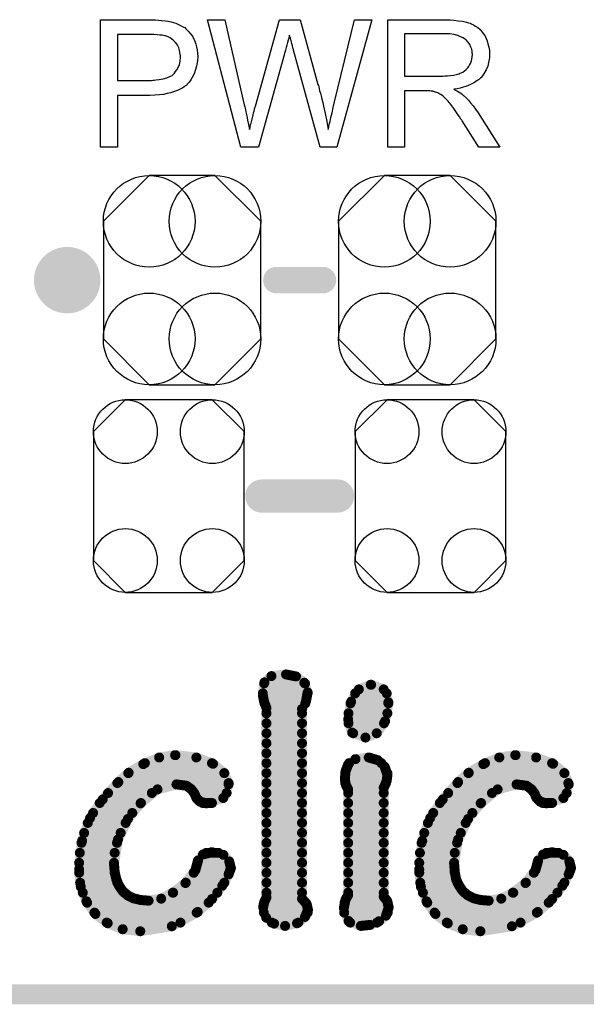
# Model space of a CAD drawing. Extents: x -0.07 to 0.95, y -0.15 to 2.1.
# Tile 4 of 13: x 0.56 to 0.73, y -0.15 to 0.14. Entities that reach past the tile are written whole.
import ezdxf

# ---------------------------------------------------------------- set-up
doc = ezdxf.new("R2010")
doc.units = 0
doc.layers.get('0').update_dxf_attribs({"linetype": 'CONTINUOUS'})
for name, color, linetype in [('gko', 6, 'CONTINUOUS'), ('gto', 2, 'CONTINUOUS'), ('gts', 1, 'CONTINUOUS')]:
    doc.layers.add(name, color=color, linetype=linetype)

# ---------------------------------------------------------------- blocks, each defined once
blk = doc.blocks.new('D36')
at = {"const_width": 0.005}
blk.add_lwpolyline([(-0.0025, 0, 1), (0.0025, 0, 1)], format="xyb", close=True, dxfattribs=at)
blk = doc.blocks.new('D33')
at = {"const_width": 0.004}
blk.add_lwpolyline([(-0.002, 0, 1), (0.002, 0, 1)], format="xyb", close=True, dxfattribs=at)
blk = doc.blocks.new('D35')
at = {"const_width": 0.0015}
blk.add_lwpolyline([(-0.00075, 0, 1), (0.00075, 0, 1)], format="xyb", close=True, dxfattribs=at)
blk = doc.blocks.new('D79')
blk.add_lwpolyline([(-0.0237, 0.0177), (-0.0237, -0.0177), (-0.0099, -0.0315), (0.0099, -0.0315), (0.0237, -0.0177), (0.0237, 0.0177), (0.0099, 0.0315), (-0.0099, 0.0315)], close=True)
for centre in [(-0.0099, 0.0177), (0.0099, 0.0177), (-0.0099, -0.0177), (0.0099, -0.0177)]:
    blk.add_circle(centre, 0.0138)
blk = doc.blocks.new('D83')
blk.add_lwpolyline([(0.0227, -0.0194), (0.0227, 0.0194), (0.0131, 0.029), (-0.0131, 0.029), (-0.0227, 0.0194), (-0.0227, -0.0194), (-0.0131, -0.029), (0.0131, -0.029)], close=True)
for centre in [(-0.0131, 0.0194), (0.0131, 0.0194), (-0.0131, -0.0194), (0.0131, -0.0194)]:
    blk.add_circle(centre, 0.0096)

msp = doc.modelspace()

# ---------------------------------------------------------------- linework, layer by layer
at = {"layer": 'gko', "color": 6, "const_width": 0.006}
msp.add_lwpolyline([(-0.05, -0.15), (0.85, -0.15)], dxfattribs=at)
at = {"layer": 'gto', "color": 2}
for points in [[(0.5966, 0.1434), (0.5975, 0.1433), (0.5985, 0.1432), (0.5995, 0.1431), (0.6003, 0.143), (0.6004, 0.143), (0.6008, 0.1429), (0.6013, 0.1428), (0.602, 0.1426), (0.6027, 0.1424), (0.6035, 0.142), (0.6043, 0.1416), (0.605, 0.1412), (0.6051, 0.1411), (0.6054, 0.141), (0.6057, 0.1406), (0.6061, 0.1402), (0.6066, 0.1397), (0.6071, 0.1391), (0.6077, 0.1384), (0.6081, 0.1375), (0.6082, 0.1374), (0.6083, 0.1371), (0.6085, 0.1366), (0.6087, 0.136), (0.6089, 0.1352), (0.6091, 0.1343), (0.6092, 0.1333), (0.6093, 0.1322), (0.6093, 0.1322), (0.6093, 0.132), (0.6093, 0.1318), (0.6092, 0.1314), (0.6092, 0.131), (0.6091, 0.1305), (0.609, 0.13), (0.6089, 0.1294), (0.6085, 0.1281), (0.6083, 0.1274), (0.608, 0.1267), (0.6076, 0.126), (0.6072, 0.1253), (0.6067, 0.1246), (0.6061, 0.124), (0.6061, 0.1239), (0.606, 0.1238), (0.6058, 0.1236), (0.6055, 0.1235), (0.6052, 0.1232), (0.6048, 0.1229), (0.6042, 0.1226), (0.6036, 0.1223), (0.6029, 0.122), (0.602, 0.1217), (0.6011, 0.1214), (0.6001, 0.1212), (0.599, 0.1209), (0.5978, 0.1208), (0.5964, 0.1207), (0.5949, 0.1206), (0.5851, 0.1206), (0.5851, 0.105), (0.58, 0.105), (0.58, 0.1434), (0.5958, 0.1434), (0.5966, 0.1434)], [(0.6512, 0.105), (0.6462, 0.105), (0.6381, 0.1342), (0.6381, 0.1343), (0.6381, 0.1344), (0.638, 0.1346), (0.6379, 0.1349), (0.6378, 0.1355), (0.6376, 0.1362), (0.6374, 0.137), (0.6372, 0.1377), (0.637, 0.1383), (0.6369, 0.1386), (0.6369, 0.1387), (0.6369, 0.1387), (0.6368, 0.1386), (0.6368, 0.1383), (0.6367, 0.1378), (0.6365, 0.1372), (0.6363, 0.1365), (0.6361, 0.1357), (0.6359, 0.135), (0.6357, 0.1342), (0.6276, 0.105), (0.6223, 0.105), (0.6122, 0.1434), (0.6175, 0.1434), (0.6232, 0.1182), (0.6232, 0.1182), (0.6233, 0.118), (0.6233, 0.1178), (0.6234, 0.1175), (0.6235, 0.1172), (0.6236, 0.1168), (0.6237, 0.1163), (0.6238, 0.1157), (0.6241, 0.1145), (0.6243, 0.1132), (0.6246, 0.1118), (0.6249, 0.1103), (0.6249, 0.1104), (0.625, 0.1106), (0.6251, 0.1109), (0.6251, 0.1113), (0.6252, 0.1118), (0.6254, 0.1123), (0.6257, 0.1135), (0.626, 0.1148), (0.6261, 0.1154), (0.6263, 0.1159), (0.6264, 0.1164), (0.6265, 0.1169), (0.6266, 0.1172), (0.6267, 0.1174), (0.6339, 0.1434), (0.6401, 0.1434), (0.6455, 0.1239), (0.6455, 0.1239), (0.6457, 0.1236), (0.6458, 0.1232), (0.6459, 0.1227), (0.646, 0.122), (0.6463, 0.1213), (0.6465, 0.1205), (0.6467, 0.1195), (0.647, 0.1185), (0.6472, 0.1174), (0.6477, 0.1152), (0.6482, 0.1128), (0.6486, 0.1103), (0.6486, 0.1104), (0.6487, 0.1105), (0.6487, 0.1107), (0.6488, 0.111), (0.6488, 0.1113), (0.6489, 0.1117), (0.649, 0.1122), (0.6492, 0.1128), (0.6494, 0.114), (0.6498, 0.1154), (0.6501, 0.117), (0.6505, 0.1187), (0.6565, 0.1434), (0.6617, 0.1434), (0.6512, 0.105)], [(0.6848, 0.1434), (0.6853, 0.1434), (0.6864, 0.1433), (0.6877, 0.1431), (0.689, 0.143), (0.6902, 0.1427), (0.6908, 0.1425), (0.6913, 0.1424), (0.6914, 0.1424), (0.6914, 0.1423), (0.6918, 0.1421), (0.6923, 0.1419), (0.6929, 0.1415), (0.6936, 0.141), (0.6943, 0.1404), (0.6949, 0.1396), (0.6956, 0.1387), (0.6956, 0.1386), (0.6957, 0.1386), (0.6959, 0.1382), (0.6961, 0.1377), (0.6964, 0.137), (0.6967, 0.1361), (0.697, 0.1351), (0.6972, 0.1341), (0.6972, 0.1329), (0.6972, 0.1329), (0.6972, 0.1328), (0.6972, 0.1325), (0.6972, 0.1322), (0.6972, 0.1319), (0.6971, 0.1315), (0.6969, 0.1305), (0.6966, 0.1294), (0.6961, 0.1283), (0.6954, 0.1271), (0.695, 0.1265), (0.6946, 0.126), (0.6945, 0.1259), (0.6944, 0.1259), (0.6943, 0.1257), (0.6941, 0.1255), (0.6938, 0.1253), (0.6934, 0.1251), (0.693, 0.1248), (0.6926, 0.1245), (0.692, 0.1242), (0.6914, 0.1239), (0.6907, 0.1236), (0.69, 0.1233), (0.6892, 0.1231), (0.6883, 0.1228), (0.6874, 0.1226), (0.6864, 0.1225), (0.6865, 0.1224), (0.6867, 0.1223), (0.6871, 0.1221), (0.6875, 0.1219), (0.6885, 0.1213), (0.689, 0.1209), (0.6894, 0.1205), (0.6896, 0.1204), (0.6898, 0.1202), (0.6903, 0.1197), (0.6908, 0.1192), (0.6914, 0.1184), (0.6922, 0.1175), (0.6929, 0.1165), (0.6937, 0.1154), (0.7003, 0.105), (0.6939, 0.105), (0.6889, 0.113), (0.6889, 0.113), (0.6888, 0.1132), (0.6887, 0.1133), (0.6885, 0.1135), (0.6881, 0.1142), (0.6876, 0.1149), (0.687, 0.1158), (0.6864, 0.1167), (0.6858, 0.1175), (0.6852, 0.1183), (0.6852, 0.1183), (0.685, 0.1185), (0.6847, 0.1189), (0.6843, 0.1193), (0.6835, 0.1201), (0.6831, 0.1205), (0.6826, 0.1208), (0.6826, 0.1209), (0.6825, 0.1209), (0.6822, 0.121), (0.6819, 0.1212), (0.6816, 0.1214), (0.6812, 0.1215), (0.6803, 0.1218), (0.6802, 0.1218), (0.6801, 0.1219), (0.6799, 0.1219), (0.6796, 0.1219), (0.6792, 0.122), (0.6788, 0.122), (0.6782, 0.122), (0.6716, 0.122), (0.6716, 0.105), (0.6665, 0.105), (0.6665, 0.1434), (0.6843, 0.1434), (0.6848, 0.1434)], [(0.5961, 0.1389), (0.5851, 0.1389), (0.5851, 0.1251), (0.5954, 0.1251), (0.5958, 0.1252), (0.5962, 0.1252), (0.5967, 0.1253), (0.5977, 0.1254), (0.5989, 0.1256), (0.6, 0.1259), (0.6011, 0.1264), (0.6016, 0.1266), (0.602, 0.127), (0.6021, 0.1271), (0.6023, 0.1273), (0.6026, 0.1278), (0.603, 0.1283), (0.6034, 0.129), (0.6038, 0.1299), (0.604, 0.1309), (0.6041, 0.1321), (0.6041, 0.1321), (0.6041, 0.1322), (0.6041, 0.1325), (0.604, 0.133), (0.6039, 0.1335), (0.6038, 0.1341), (0.6036, 0.1349), (0.6033, 0.1355), (0.6029, 0.1362), (0.6028, 0.1362), (0.6026, 0.1365), (0.6024, 0.1367), (0.602, 0.1371), (0.6015, 0.1375), (0.601, 0.1379), (0.6004, 0.1382), (0.5996, 0.1385), (0.5996, 0.1385), (0.5994, 0.1385), (0.599, 0.1386), (0.5986, 0.1387), (0.5979, 0.1387), (0.5971, 0.1388), (0.5961, 0.1389)], [(0.6837, 0.1391), (0.6716, 0.1391), (0.6716, 0.1264), (0.6831, 0.1264), (0.6837, 0.1265), (0.6845, 0.1265), (0.6854, 0.1266), (0.6863, 0.1267), (0.6872, 0.1269), (0.6879, 0.1271), (0.6881, 0.1271), (0.6883, 0.1273), (0.6886, 0.1274), (0.6891, 0.1276), (0.6896, 0.128), (0.6901, 0.1284), (0.6906, 0.1289), (0.6909, 0.1294), (0.691, 0.1295), (0.6911, 0.1297), (0.6913, 0.13), (0.6915, 0.1305), (0.6917, 0.131), (0.6918, 0.1315), (0.6919, 0.1322), (0.692, 0.1329), (0.692, 0.1329), (0.692, 0.133), (0.6919, 0.1333), (0.6919, 0.1338), (0.6918, 0.1345), (0.6915, 0.1351), (0.6912, 0.1359), (0.6907, 0.1366), (0.69, 0.1374), (0.6899, 0.1374), (0.6896, 0.1376), (0.6892, 0.1379), (0.6884, 0.1382), (0.6876, 0.1386), (0.6865, 0.1389), (0.6852, 0.1391), (0.6837, 0.1391)]]:
    msp.add_lwpolyline(points, dxfattribs=at)
at = {"layer": 'gto', "color": 2, "const_width": 0.01}
for points in [[(0.575, 0.065, 1), (0.565, 0.065)], [(0.565, 0.065, 1), (0.575, 0.065)]]:
    msp.add_lwpolyline(points, format="xyb", dxfattribs=at)
at = {"layer": 'gto', "color": 2}
for points, const_width in [([(0.565, 0.065), (0.565, 0.065)], 0.01), ([(0.575, 0.065), (0.575, 0.065)], 0.01), ([(0.575, 0.065), (0.575, 0.065)], 0.01), ([(0.633, 0.065), (0.647, 0.065)], 0.008), ([(0.6286, 0), (0.6514, 0)], 0.01), ([(0.6294, -0.0561), (0.6315, -0.0542)], 0.003), ([(0.6315, -0.0542), (0.6359, -0.0537)], 0.003), ([(0.6359, -0.0537), (0.6389, -0.0543)], 0.003), ([(0.6389, -0.0543), (0.6414, -0.0562)], 0.003), ([(0.6289, -0.0599), (0.6294, -0.0561)], 0.003), ([(0.6293, -0.0564), (0.6416, -0.0564)], 0.003), ([(0.6414, -0.0562), (0.6424, -0.0591)], 0.003), ([(0.6578, -0.0582), (0.6614, -0.0568)], 0.003), ([(0.6614, -0.0568), (0.6615, -0.0568)], 0.003), ([(0.6615, -0.0568), (0.6653, -0.0582)], 0.003), ([(0.6289, -0.0594), (0.6424, -0.0594)], 0.003), ([(0.6289, -0.0599), (0.6293, -0.062)], 0.003), ([(0.6419, -0.0618), (0.6424, -0.0591)], 0.003), ([(0.6555, -0.0619), (0.6578, -0.0582)], 0.003), ([(0.6567, -0.0594), (0.6662, -0.0594)], 0.003), ([(0.6653, -0.0582), (0.6667, -0.0621)], 0.003), ([(0.6293, -0.062), (0.63, -0.0638)], 0.003), ([(0.6294, -0.0624), (0.6417, -0.0624)], 0.003), ([(0.6407, -0.0641), (0.6419, -0.0618)], 0.003), ([(0.6546, -0.0672), (0.6555, -0.0619)], 0.003), ([(0.6553, -0.0624), (0.6667, -0.0624)], 0.003), ([(0.6657, -0.0678), (0.6667, -0.0621)], 0.003), ([(0.63, -0.1208), (0.63, -0.0638)], 0.003), ([(0.63, -0.0654), (0.6407, -0.0654)], 0.003), ([(0.6407, -0.1212), (0.6407, -0.0641)], 0.003), ([(0.6547, -0.0654), (0.6664, -0.0654)], 0.003), ([(0.63, -0.0684), (0.6407, -0.0684)], 0.003), ([(0.6546, -0.0672), (0.6558, -0.0712)], 0.003), ([(0.6547, -0.0684), (0.6654, -0.0684)], 0.003), ([(0.6632, -0.0714), (0.6657, -0.0678)], 0.003), ([(0.63, -0.0714), (0.6407, -0.0714)], 0.003), ([(0.6558, -0.0712), (0.6598, -0.0727)], 0.003), ([(0.6561, -0.0714), (0.6632, -0.0714)], 0.003), ([(0.6598, -0.0727), (0.6632, -0.0714)], 0.003), ([(0.63, -0.0744), (0.6407, -0.0744)], 0.003), ([(0.5977, -0.0787), (0.6025, -0.078)], 0.003), ([(0.6025, -0.078), (0.6026, -0.078)], 0.003), ([(0.6026, -0.078), (0.6089, -0.0787)], 0.003), ([(0.63, -0.0774), (0.6407, -0.0774)], 0.003), ([(0.7001, -0.0787), (0.7049, -0.078)], 0.003), ([(0.7049, -0.078), (0.705, -0.078)], 0.003), ([(0.705, -0.078), (0.7112, -0.0787)], 0.003), ([(0.5885, -0.0833), (0.5929, -0.0807)], 0.003), ([(0.5929, -0.0807), (0.5977, -0.0787)], 0.003), ([(0.5934, -0.0804), (0.6136, -0.0804)], 0.003), ([(0.6089, -0.0787), (0.6139, -0.0806)], 0.003), ([(0.6139, -0.0806), (0.6173, -0.0834)], 0.003), ([(0.63, -0.0804), (0.6407, -0.0804)], 0.003), ([(0.6538, -0.0829), (0.6546, -0.0808)], 0.003), ([(0.6546, -0.0808), (0.6568, -0.0792)], 0.003), ([(0.6549, -0.0804), (0.6646, -0.0804)], 0.003), ([(0.6568, -0.0792), (0.6608, -0.0787)], 0.003), ([(0.6608, -0.0787), (0.6635, -0.0795)], 0.003), ([(0.6635, -0.0795), (0.6656, -0.0815)], 0.003), ([(0.6656, -0.0815), (0.6664, -0.0839)], 0.003), ([(0.6909, -0.0833), (0.6953, -0.0807)], 0.003), ([(0.6953, -0.0807), (0.7001, -0.0787)], 0.003), ([(0.6958, -0.0804), (0.716, -0.0804)], 0.003), ([(0.7112, -0.0787), (0.7163, -0.0806)], 0.003), ([(0.7163, -0.0806), (0.7197, -0.0834)], 0.003), ([(0.5854, -0.0861), (0.5885, -0.0833)], 0.003), ([(0.5884, -0.0834), (0.6173, -0.0834)], 0.003), ([(0.6173, -0.0834), (0.6186, -0.0868)], 0.003), ([(0.63, -0.0834), (0.6407, -0.0834)], 0.003), ([(0.6536, -0.0853), (0.6538, -0.0829)], 0.003), ([(0.6537, -0.0834), (0.6664, -0.0834)], 0.003), ([(0.6662, -0.0857), (0.6664, -0.084)], 0.003), ([(0.6664, -0.084), (0.6664, -0.0839)], 0.003), ([(0.6877, -0.0861), (0.6909, -0.0833)], 0.003), ([(0.6908, -0.0834), (0.7197, -0.0834)], 0.003), ([(0.7197, -0.0834), (0.721, -0.0868)], 0.003), ([(0.5807, -0.0913), (0.5854, -0.0861)], 0.003), ([(0.5851, -0.0864), (0.6186, -0.0864)], 0.003), ([(0.5972, -0.0883), (0.6029, -0.0868)], 0.003), ([(0.6029, -0.0868), (0.6059, -0.0872)], 0.003), ([(0.6059, -0.0872), (0.6074, -0.0883)], 0.003), ([(0.617, -0.0909), (0.6186, -0.0868)], 0.003), ([(0.63, -0.0864), (0.6407, -0.0864)], 0.003), ([(0.6536, -0.0853), (0.6539, -0.0869)], 0.003), ([(0.6537, -0.0864), (0.666, -0.0864)], 0.003), ([(0.6539, -0.0869), (0.6546, -0.0883)], 0.003), ([(0.6653, -0.0878), (0.6657, -0.087)], 0.003), ([(0.6657, -0.087), (0.6662, -0.0857)], 0.003), ([(0.6831, -0.0913), (0.6877, -0.0861)], 0.003), ([(0.6875, -0.0864), (0.7209, -0.0864)], 0.003), ([(0.6996, -0.0883), (0.7053, -0.0868)], 0.003), ([(0.7053, -0.0868), (0.7083, -0.0872)], 0.003), ([(0.7083, -0.0872), (0.7098, -0.0883)], 0.003), ([(0.7194, -0.0909), (0.721, -0.0868)], 0.003), ([(0.5823, -0.0894), (0.5955, -0.0894)], 0.003), ([(0.5921, -0.0925), (0.5972, -0.0883)], 0.003), ([(0.6074, -0.0883), (0.6083, -0.0895)], 0.003), ([(0.6082, -0.0894), (0.618, -0.0894)], 0.003), ([(0.6083, -0.0895), (0.6089, -0.0909)], 0.003), ([(0.63, -0.0894), (0.6407, -0.0894)], 0.003), ([(0.6546, -0.1201), (0.6546, -0.0883)], 0.003), ([(0.6546, -0.0894), (0.6653, -0.0894)], 0.003), ([(0.6653, -0.1206), (0.6653, -0.0878)], 0.003), ([(0.6847, -0.0894), (0.6979, -0.0894)], 0.003), ([(0.6945, -0.0925), (0.6996, -0.0883)], 0.003), ([(0.7098, -0.0883), (0.7107, -0.0895)], 0.003), ([(0.7106, -0.0894), (0.7204, -0.0894)], 0.003), ([(0.7107, -0.0895), (0.7113, -0.0909)], 0.003), ([(0.5769, -0.0969), (0.5807, -0.0913)], 0.003), ([(0.5798, -0.0924), (0.5922, -0.0924)], 0.003), ([(0.5883, -0.0972), (0.5921, -0.0925)], 0.003), ([(0.6089, -0.0909), (0.61, -0.092)], 0.003), ([(0.61, -0.092), (0.6119, -0.0925)], 0.003), ([(0.6108, -0.0924), (0.6136, -0.0924)], 0.003), ([(0.6119, -0.0925), (0.617, -0.0909)], 0.003), ([(0.63, -0.0924), (0.6407, -0.0924)], 0.003), ([(0.6546, -0.0924), (0.6653, -0.0924)], 0.003), ([(0.6793, -0.0969), (0.6831, -0.0913)], 0.003), ([(0.6822, -0.0924), (0.6946, -0.0924)], 0.003), ([(0.6907, -0.0972), (0.6945, -0.0925)], 0.003), ([(0.7113, -0.0909), (0.7124, -0.092)], 0.003), ([(0.7124, -0.092), (0.7143, -0.0925)], 0.003), ([(0.7132, -0.0924), (0.716, -0.0924)], 0.003), ([(0.7143, -0.0925), (0.7194, -0.0909)], 0.003), ([(0.5778, -0.0954), (0.5896, -0.0954)], 0.003), ([(0.63, -0.0954), (0.6407, -0.0954)], 0.003), ([(0.6546, -0.0954), (0.6653, -0.0954)], 0.003), ([(0.6802, -0.0954), (0.692, -0.0954)], 0.003), ([(0.5745, -0.1038), (0.5769, -0.0969)], 0.003), ([(0.5762, -0.0984), (0.5876, -0.0984)], 0.003), ([(0.5853, -0.1034), (0.5883, -0.0972)], 0.003), ([(0.63, -0.0984), (0.6407, -0.0984)], 0.003), ([(0.6546, -0.0984), (0.6653, -0.0984)], 0.003), ([(0.6769, -0.1038), (0.6793, -0.0969)], 0.003), ([(0.6786, -0.0984), (0.69, -0.0984)], 0.003), ([(0.6877, -0.1034), (0.6907, -0.0972)], 0.003), ([(0.5751, -0.1014), (0.5861, -0.1014)], 0.003), ([(0.63, -0.1014), (0.6407, -0.1014)], 0.003), ([(0.6546, -0.1014), (0.6653, -0.1014)], 0.003), ([(0.6775, -0.1014), (0.6885, -0.1014)], 0.003), ([(0.5736, -0.1124), (0.5745, -0.1038)], 0.003), ([(0.5743, -0.1044), (0.585, -0.1044)], 0.003), ([(0.5841, -0.1107), (0.5853, -0.1034)], 0.003), ([(0.63, -0.1044), (0.6407, -0.1044)], 0.003), ([(0.6546, -0.1044), (0.6653, -0.1044)], 0.003), ([(0.676, -0.1124), (0.6769, -0.1038)], 0.003), ([(0.6767, -0.1044), (0.6874, -0.1044)], 0.003), ([(0.6865, -0.1107), (0.6877, -0.1034)], 0.003), ([(0.5738, -0.1074), (0.5843, -0.1074)], 0.003), ([(0.6094, -0.1097), (0.6109, -0.1079)], 0.003), ([(0.6109, -0.1079), (0.6136, -0.1072)], 0.003), ([(0.6119, -0.1074), (0.6155, -0.1074)], 0.003), ([(0.6136, -0.1072), (0.617, -0.108)], 0.003), ([(0.617, -0.108), (0.6188, -0.11)], 0.003), ([(0.63, -0.1074), (0.6407, -0.1074)], 0.003), ([(0.6546, -0.1074), (0.6653, -0.1074)], 0.003), ([(0.6762, -0.1074), (0.6867, -0.1074)], 0.003), ([(0.7118, -0.1097), (0.7133, -0.1079)], 0.003), ([(0.7133, -0.1079), (0.716, -0.1072)], 0.003), ([(0.7143, -0.1074), (0.7179, -0.1074)], 0.003), ([(0.716, -0.1072), (0.7194, -0.108)], 0.003), ([(0.7194, -0.108), (0.7212, -0.11)], 0.003), ([(0.5736, -0.1104), (0.5841, -0.1104)], 0.003), ([(0.5841, -0.1107), (0.5843, -0.1132)], 0.003), ([(0.6086, -0.1126), (0.6094, -0.1097)], 0.003), ([(0.6092, -0.1104), (0.6189, -0.1104)], 0.003), ([(0.6188, -0.11), (0.6193, -0.112)], 0.003), ([(0.63, -0.1104), (0.6407, -0.1104)], 0.003), ([(0.6546, -0.1104), (0.6653, -0.1104)], 0.003), ([(0.676, -0.1104), (0.6865, -0.1104)], 0.003), ([(0.6865, -0.1107), (0.6867, -0.1132)], 0.003), ([(0.711, -0.1126), (0.7118, -0.1097)], 0.003), ([(0.7116, -0.1104), (0.7213, -0.1104)], 0.003), ([(0.7212, -0.11), (0.7217, -0.112)], 0.003), ([(0.5736, -0.1124), (0.5741, -0.1176)], 0.003), ([(0.5736, -0.1134), (0.5843, -0.1134)], 0.003), ([(0.5843, -0.1132), (0.5848, -0.1154)], 0.003), ([(0.6056, -0.1165), (0.6086, -0.1126)], 0.003), ([(0.6081, -0.1134), (0.6188, -0.1134)], 0.003), ([(0.6167, -0.1173), (0.6186, -0.1139)], 0.003), ([(0.6186, -0.1139), (0.6193, -0.112)], 0.003), ([(0.63, -0.1134), (0.6407, -0.1134)], 0.003), ([(0.6546, -0.1134), (0.6653, -0.1134)], 0.003), ([(0.676, -0.1124), (0.6765, -0.1176)], 0.003), ([(0.676, -0.1134), (0.6867, -0.1134)], 0.003), ([(0.6867, -0.1132), (0.6871, -0.1154)], 0.003), ([(0.708, -0.1165), (0.711, -0.1126)], 0.003), ([(0.7105, -0.1134), (0.7212, -0.1134)], 0.003), ([(0.7191, -0.1173), (0.721, -0.1139)], 0.003), ([(0.721, -0.1139), (0.7217, -0.112)], 0.003), ([(0.5739, -0.1164), (0.5851, -0.1164)], 0.003), ([(0.5848, -0.1154), (0.5856, -0.1173)], 0.003), ([(0.6018, -0.1194), (0.6056, -0.1165)], 0.003), ([(0.6057, -0.1164), (0.6173, -0.1164)], 0.003), ([(0.63, -0.1164), (0.6407, -0.1164)], 0.003), ([(0.6546, -0.1164), (0.6653, -0.1164)], 0.003), ([(0.6763, -0.1164), (0.6875, -0.1164)], 0.003), ([(0.6871, -0.1154), (0.688, -0.1173)], 0.003), ([(0.7042, -0.1194), (0.708, -0.1165)], 0.003), ([(0.7081, -0.1164), (0.7197, -0.1164)], 0.003), ([(0.5741, -0.1176), (0.5758, -0.122)], 0.003), ([(0.5747, -0.1194), (0.5872, -0.1194)], 0.003), ([(0.5856, -0.1173), (0.5867, -0.1189)], 0.003), ([(0.5867, -0.1189), (0.5882, -0.1202)], 0.003), ([(0.5983, -0.1212), (0.6018, -0.1194)], 0.003), ([(0.6019, -0.1194), (0.6152, -0.1194)], 0.003), ([(0.6136, -0.1213), (0.6167, -0.1173)], 0.003), ([(0.63, -0.1194), (0.6407, -0.1194)], 0.003), ([(0.6546, -0.1194), (0.6653, -0.1194)], 0.003), ([(0.6765, -0.1176), (0.6782, -0.122)], 0.003), ([(0.6771, -0.1194), (0.6896, -0.1194)], 0.003), ([(0.688, -0.1173), (0.6891, -0.1189)], 0.003), ([(0.6891, -0.1189), (0.6906, -0.1202)], 0.003), ([(0.7007, -0.1212), (0.7042, -0.1194)], 0.003), ([(0.7043, -0.1194), (0.7176, -0.1194)], 0.003), ([(0.716, -0.1213), (0.7191, -0.1173)], 0.003), ([(0.5758, -0.122), (0.5785, -0.1258)], 0.003), ([(0.576, -0.1224), (0.6126, -0.1224)], 0.003), ([(0.5882, -0.1202), (0.59, -0.1211)], 0.003), ([(0.59, -0.1211), (0.5921, -0.1216)], 0.003), ([(0.5921, -0.1216), (0.5945, -0.1218)], 0.003), ([(0.5945, -0.1218), (0.5983, -0.1212)], 0.003), ([(0.6093, -0.1252), (0.6136, -0.1213)], 0.003), ([(0.629, -0.1238), (0.6293, -0.1223)], 0.003), ([(0.6293, -0.1223), (0.63, -0.1208)], 0.003), ([(0.6293, -0.1224), (0.6418, -0.1224)], 0.003), ([(0.6407, -0.1212), (0.6421, -0.1228)], 0.003), ([(0.6421, -0.1228), (0.6425, -0.1246)], 0.003), ([(0.6533, -0.124), (0.6538, -0.1215)], 0.003), ([(0.6535, -0.1224), (0.6665, -0.1224)], 0.003), ([(0.6538, -0.1215), (0.6546, -0.1201)], 0.003), ([(0.6653, -0.1206), (0.6663, -0.1218)], 0.003), ([(0.6663, -0.1218), (0.6668, -0.1238)], 0.003), ([(0.6782, -0.122), (0.6809, -0.1258)], 0.003), ([(0.6784, -0.1224), (0.715, -0.1224)], 0.003), ([(0.6906, -0.1202), (0.6924, -0.1211)], 0.003), ([(0.6924, -0.1211), (0.6945, -0.1216)], 0.003), ([(0.6945, -0.1216), (0.6969, -0.1218)], 0.003), ([(0.6969, -0.1218), (0.7007, -0.1212)], 0.003), ([(0.7117, -0.1252), (0.716, -0.1213)], 0.003), ([(0.5782, -0.1254), (0.609, -0.1254)], 0.003), ([(0.5785, -0.1258), (0.5822, -0.1286)], 0.003), ([(0.6015, -0.1295), (0.6093, -0.1252)], 0.003), ([(0.629, -0.1238), (0.6299, -0.1269)], 0.003), ([(0.6292, -0.1254), (0.6424, -0.1254)], 0.003), ([(0.6416, -0.1267), (0.6425, -0.1246)], 0.003), ([(0.6533, -0.124), (0.6547, -0.1279)], 0.003), ([(0.6534, -0.1254), (0.6665, -0.1254)], 0.003), ([(0.666, -0.1263), (0.6668, -0.1238)], 0.003), ([(0.6806, -0.1254), (0.7114, -0.1254)], 0.003), ([(0.6809, -0.1258), (0.6846, -0.1286)], 0.003), ([(0.7039, -0.1295), (0.7117, -0.1252)], 0.003), ([(0.5819, -0.1284), (0.6041, -0.1284)], 0.003), ([(0.5822, -0.1286), (0.5867, -0.1304)], 0.003), ([(0.6299, -0.1269), (0.6323, -0.1287)], 0.003), ([(0.6316, -0.1284), (0.6396, -0.1284)], 0.003), ([(0.6323, -0.1287), (0.6356, -0.1294)], 0.003), ([(0.6356, -0.1294), (0.6392, -0.1286)], 0.003), ([(0.6392, -0.1286), (0.6416, -0.1267)], 0.003), ([(0.6547, -0.1279), (0.6584, -0.1294)], 0.003), ([(0.6552, -0.1284), (0.6633, -0.1284)], 0.003), ([(0.6612, -0.1291), (0.6639, -0.128)], 0.003), ([(0.6639, -0.128), (0.666, -0.1263)], 0.003), ([(0.6843, -0.1284), (0.7065, -0.1284)], 0.003), ([(0.6846, -0.1286), (0.6891, -0.1304)], 0.003), ([(0.5867, -0.1304), (0.592, -0.131)], 0.003), ([(0.592, -0.131), (0.6015, -0.1295)], 0.003), ([(0.6584, -0.1294), (0.6612, -0.1291)], 0.003), ([(0.6891, -0.1304), (0.6944, -0.131)], 0.003), ([(0.6944, -0.131), (0.7039, -0.1295)], 0.003)]:
    msp.add_lwpolyline(points, dxfattribs=dict(at, const_width=const_width))

# ---------------------------------------------------------------- block references
at = {"layer": 'gto'}
for name, p in [('D36', (0.565, 0.065)), ('D36', (0.565, 0.065)), ('D36', (0.575, 0.065)), ('D36', (0.575, 0.065)), ('D36', (0.575, 0.065)), ('D36', (0.575, 0.065)), ('D33', (0.633, 0.065)), ('D33', (0.647, 0.065)), ('D36', (0.6286, 0)), ('D36', (0.6514, 0)), ('D35', (0.6315, -0.0542)), ('D35', (0.6315, -0.0542)), ('D35', (0.6359, -0.0537)), ('D35', (0.6359, -0.0537)), ('D35', (0.6389, -0.0543)), ('D35', (0.6389, -0.0543)), ('D35', (0.6293, -0.0564)), ('D35', (0.6294, -0.0561)), ('D35', (0.6294, -0.0561)), ('D35', (0.6414, -0.0562)), ('D35', (0.6414, -0.0562)), ('D35', (0.6416, -0.0564)), ('D35', (0.6614, -0.0568)), ('D35', (0.6614, -0.0568)), ('D35', (0.6615, -0.0568)), ('D35', (0.6615, -0.0568)), ('D35', (0.6289, -0.0594)), ('D35', (0.6289, -0.0599)), ('D35', (0.6289, -0.0599)), ('D35', (0.6424, -0.0591)), ('D35', (0.6424, -0.0591)), ('D35', (0.6424, -0.0594)), ('D35', (0.6567, -0.0594)), ('D35', (0.6578, -0.0582)), ('D35', (0.6578, -0.0582)), ('D35', (0.6653, -0.0582)), ('D35', (0.6653, -0.0582)), ('D35', (0.6662, -0.0594)), ('D35', (0.6293, -0.062)), ('D35', (0.6294, -0.0624)), ('D35', (0.6417, -0.0624)), ('D35', (0.6419, -0.0618)), ('D35', (0.6553, -0.0624)), ('D35', (0.6555, -0.0619)), ('D35', (0.6555, -0.0619)), ('D35', (0.6667, -0.0621)), ('D35', (0.6667, -0.0621)), ('D35', (0.6667, -0.0624)), ('D35', (0.63, -0.0638)), ('D35', (0.63, -0.0638)), ('D35', (0.63, -0.0654)), ('D35', (0.6407, -0.0641)), ('D35', (0.6407, -0.0654)), ('D35', (0.6547, -0.0654)), ('D35', (0.6664, -0.0654)), ('D35', (0.63, -0.0684)), ('D35', (0.6407, -0.0684)), ('D35', (0.6546, -0.0672)), ('D35', (0.6546, -0.0672)), ('D35', (0.6547, -0.0684)), ('D35', (0.6654, -0.0684)), ('D35', (0.6657, -0.0678)), ('D35', (0.63, -0.0714)), ('D35', (0.6407, -0.0714)), ('D35', (0.6558, -0.0712)), ('D35', (0.6561, -0.0714)), ('D35', (0.6632, -0.0714)), ('D35', (0.6632, -0.0714)), ('D35', (0.63, -0.0744)), ('D35', (0.6407, -0.0744)), ('D35', (0.6598, -0.0727)), ('D35', (0.6025, -0.078)), ('D35', (0.6025, -0.078)), ('D35', (0.6026, -0.078)), ('D35', (0.6026, -0.078)), ('D35', (0.63, -0.0774)), ('D35', (0.6407, -0.0774)), ('D35', (0.7049, -0.078)), ('D35', (0.7049, -0.078)), ('D35', (0.705, -0.078)), ('D35', (0.705, -0.078)), ('D35', (0.5929, -0.0807)), ('D35', (0.5929, -0.0807)), ('D35', (0.5934, -0.0804)), ('D35', (0.5977, -0.0787)), ('D35', (0.5977, -0.0787)), ('D35', (0.6089, -0.0787)), ('D35', (0.6089, -0.0787)), ('D35', (0.6136, -0.0804)), ('D35', (0.6139, -0.0806)), ('D35', (0.6139, -0.0806)), ('D35', (0.63, -0.0804)), ('D35', (0.6407, -0.0804)), ('D35', (0.6546, -0.0808)), ('D35', (0.6546, -0.0808)), ('D35', (0.6549, -0.0804)), ('D35', (0.6568, -0.0792)), ('D35', (0.6568, -0.0792)), ('D35', (0.6608, -0.0787)), ('D35', (0.6608, -0.0787)), ('D35', (0.6635, -0.0795)), ('D35', (0.6635, -0.0795)), ('D35', (0.6646, -0.0804)), ('D35', (0.6656, -0.0815)), ('D35', (0.6656, -0.0815)), ('D35', (0.6953, -0.0807)), ('D35', (0.6953, -0.0807)), ('D35', (0.6958, -0.0804)), ('D35', (0.7001, -0.0787)), ('D35', (0.7001, -0.0787)), ('D35', (0.7112, -0.0787)), ('D35', (0.7112, -0.0787)), ('D35', (0.716, -0.0804)), ('D35', (0.7163, -0.0806)), ('D35', (0.7163, -0.0806)), ('D35', (0.5884, -0.0834)), ('D35', (0.5885, -0.0833)), ('D35', (0.5885, -0.0833)), ('D35', (0.6173, -0.0834)), ('D35', (0.6173, -0.0834)), ('D35', (0.6173, -0.0834)), ('D35', (0.63, -0.0834)), ('D35', (0.6407, -0.0834)), ('D35', (0.6537, -0.0834)), ('D35', (0.6538, -0.0829)), ('D35', (0.6538, -0.0829)), ('D35', (0.6664, -0.0834)), ('D35', (0.6664, -0.0839)), ('D35', (0.6664, -0.0839)), ('D35', (0.6664, -0.084)), ('D35', (0.6908, -0.0834)), ('D35', (0.6909, -0.0833)), ('D35', (0.6909, -0.0833)), ('D35', (0.7197, -0.0834)), ('D35', (0.7197, -0.0834)), ('D35', (0.7197, -0.0834)), ('D35', (0.5851, -0.0864)), ('D35', (0.5854, -0.0861)), ('D35', (0.5854, -0.0861)), ('D35', (0.6029, -0.0868)), ('D35', (0.6059, -0.0872)), ('D35', (0.6186, -0.0864)), ('D35', (0.6186, -0.0868)), ('D35', (0.6186, -0.0868)), ('D35', (0.63, -0.0864)), ('D35', (0.6407, -0.0864)), ('D35', (0.6536, -0.0853)), ('D35', (0.6536, -0.0853)), ('D35', (0.6537, -0.0864)), ('D35', (0.6539, -0.0869)), ('D35', (0.6657, -0.087)), ('D35', (0.666, -0.0864)), ('D35', (0.6662, -0.0857)), ('D35', (0.6875, -0.0864)), ('D35', (0.6877, -0.0861)), ('D35', (0.6877, -0.0861)), ('D35', (0.7053, -0.0868)), ('D35', (0.7083, -0.0872)), ('D35', (0.7209, -0.0864)), ('D35', (0.721, -0.0868)), ('D35', (0.721, -0.0868)), ('D35', (0.5823, -0.0894)), ('D35', (0.5955, -0.0894)), ('D35', (0.5972, -0.0883)), ('D35', (0.6074, -0.0883)), ('D35', (0.6082, -0.0894)), ('D35', (0.6083, -0.0895)), ('D35', (0.618, -0.0894)), ('D35', (0.63, -0.0894)), ('D35', (0.6407, -0.0894)), ('D35', (0.6546, -0.0883)), ('D35', (0.6546, -0.0883)), ('D35', (0.6546, -0.0894)), ('D35', (0.6653, -0.0878)), ('D35', (0.6653, -0.0894)), ('D35', (0.6847, -0.0894)), ('D35', (0.6979, -0.0894)), ('D35', (0.6996, -0.0883)), ('D35', (0.7098, -0.0883)), ('D35', (0.7106, -0.0894)), ('D35', (0.7107, -0.0895)), ('D35', (0.7204, -0.0894)), ('D35', (0.5798, -0.0924)), ('D35', (0.5807, -0.0913)), ('D35', (0.5807, -0.0913)), ('D35', (0.5921, -0.0925)), ('D35', (0.5922, -0.0924)), ('D35', (0.6089, -0.0909)), ('D35', (0.61, -0.092)), ('D35', (0.6108, -0.0924)), ('D35', (0.6119, -0.0925)), ('D35', (0.6136, -0.0924)), ('D35', (0.617, -0.0909)), ('D35', (0.63, -0.0924)), ('D35', (0.6407, -0.0924)), ('D35', (0.6546, -0.0924)), ('D35', (0.6653, -0.0924)), ('D35', (0.6822, -0.0924)), ('D35', (0.6831, -0.0913)), ('D35', (0.6831, -0.0913)), ('D35', (0.6945, -0.0925)), ('D35', (0.6946, -0.0924)), ('D35', (0.7113, -0.0909)), ('D35', (0.7124, -0.092)), ('D35', (0.7132, -0.0924)), ('D35', (0.7143, -0.0925)), ('D35', (0.716, -0.0924)), ('D35', (0.7194, -0.0909)), ('D35', (0.5778, -0.0954)), ('D35', (0.5896, -0.0954)), ('D35', (0.63, -0.0954)), ('D35', (0.6407, -0.0954)), ('D35', (0.6546, -0.0954)), ('D35', (0.6653, -0.0954)), ('D35', (0.6802, -0.0954)), ('D35', (0.692, -0.0954)), ('D35', (0.5762, -0.0984)), ('D35', (0.5769, -0.0969)), ('D35', (0.5769, -0.0969)), ('D35', (0.5876, -0.0984)), ('D35', (0.5883, -0.0972)), ('D35', (0.63, -0.0984)), ('D35', (0.6407, -0.0984)), ('D35', (0.6546, -0.0984)), ('D35', (0.6653, -0.0984)), ('D35', (0.6786, -0.0984)), ('D35', (0.6793, -0.0969)), ('D35', (0.6793, -0.0969)), ('D35', (0.69, -0.0984)), ('D35', (0.6907, -0.0972)), ('D35', (0.5751, -0.1014)), ('D35', (0.5861, -0.1014)), ('D35', (0.63, -0.1014)), ('D35', (0.6407, -0.1014)), ('D35', (0.6546, -0.1014)), ('D35', (0.6653, -0.1014)), ('D35', (0.6775, -0.1014)), ('D35', (0.6885, -0.1014)), ('D35', (0.5743, -0.1044)), ('D35', (0.5745, -0.1038)), ('D35', (0.5745, -0.1038)), ('D35', (0.585, -0.1044)), ('D35', (0.5853, -0.1034)), ('D35', (0.63, -0.1044)), ('D35', (0.6407, -0.1044)), ('D35', (0.6546, -0.1044)), ('D35', (0.6653, -0.1044)), ('D35', (0.6767, -0.1044)), ('D35', (0.6769, -0.1038)), ('D35', (0.6769, -0.1038)), ('D35', (0.6874, -0.1044)), ('D35', (0.6877, -0.1034)), ('D35', (0.5738, -0.1074)), ('D35', (0.5843, -0.1074)), ('D35', (0.6109, -0.1079)), ('D35', (0.6109, -0.1079)), ('D35', (0.6119, -0.1074)), ('D35', (0.6136, -0.1072)), ('D35', (0.6136, -0.1072)), ('D35', (0.6155, -0.1074)), ('D35', (0.617, -0.108)), ('D35', (0.617, -0.108)), ('D35', (0.63, -0.1074)), ('D35', (0.6407, -0.1074)), ('D35', (0.6546, -0.1074)), ('D35', (0.6653, -0.1074)), ('D35', (0.6762, -0.1074)), ('D35', (0.6867, -0.1074)), ('D35', (0.7133, -0.1079)), ('D35', (0.7133, -0.1079)), ('D35', (0.7143, -0.1074)), ('D35', (0.716, -0.1072)), ('D35', (0.716, -0.1072)), ('D35', (0.7179, -0.1074)), ('D35', (0.7194, -0.108)), ('D35', (0.7194, -0.108)), ('D35', (0.5736, -0.1104)), ('D35', (0.5841, -0.1104)), ('D35', (0.5841, -0.1107)), ('D35', (0.5841, -0.1107)), ('D35', (0.6092, -0.1104)), ('D35', (0.6094, -0.1097)), ('D35', (0.6094, -0.1097)), ('D35', (0.6188, -0.11)), ('D35', (0.6188, -0.11)), ('D35', (0.6189, -0.1104)), ('D35', (0.63, -0.1104)), ('D35', (0.6407, -0.1104)), ('D35', (0.6546, -0.1104)), ('D35', (0.6653, -0.1104)), ('D35', (0.676, -0.1104)), ('D35', (0.6865, -0.1104)), ('D35', (0.6865, -0.1107)), ('D35', (0.6865, -0.1107)), ('D35', (0.7116, -0.1104)), ('D35', (0.7118, -0.1097)), ('D35', (0.7118, -0.1097)), ('D35', (0.7212, -0.11)), ('D35', (0.7212, -0.11)), ('D35', (0.7213, -0.1104)), ('D35', (0.5736, -0.1124)), ('D35', (0.5736, -0.1124)), ('D35', (0.5736, -0.1134)), ('D35', (0.5843, -0.1132)), ('D35', (0.5843, -0.1132)), ('D35', (0.5843, -0.1134)), ('D35', (0.6081, -0.1134)), ('D35', (0.6086, -0.1126)), ('D35', (0.6086, -0.1126)), ('D35', (0.6186, -0.1139)), ('D35', (0.6188, -0.1134)), ('D35', (0.6193, -0.112)), ('D35', (0.6193, -0.112)), ('D35', (0.63, -0.1134)), ('D35', (0.6407, -0.1134)), ('D35', (0.6546, -0.1134)), ('D35', (0.6653, -0.1134)), ('D35', (0.676, -0.1124)), ('D35', (0.676, -0.1124)), ('D35', (0.676, -0.1134)), ('D35', (0.6867, -0.1132)), ('D35', (0.6867, -0.1132)), ('D35', (0.6867, -0.1134)), ('D35', (0.7105, -0.1134)), ('D35', (0.711, -0.1126)), ('D35', (0.711, -0.1126)), ('D35', (0.721, -0.1139)), ('D35', (0.7212, -0.1134)), ('D35', (0.7217, -0.112)), ('D35', (0.7217, -0.112)), ('D35', (0.5739, -0.1164)), ('D35', (0.5848, -0.1154)), ('D35', (0.5848, -0.1154)), ('D35', (0.5851, -0.1164)), ('D35', (0.6056, -0.1165)), ('D35', (0.6056, -0.1165)), ('D35', (0.6057, -0.1164)), ('D35', (0.6173, -0.1164)), ('D35', (0.63, -0.1164)), ('D35', (0.6407, -0.1164)), ('D35', (0.6546, -0.1164)), ('D35', (0.6653, -0.1164)), ('D35', (0.6763, -0.1164)), ('D35', (0.6871, -0.1154)), ('D35', (0.6871, -0.1154)), ('D35', (0.6875, -0.1164)), ('D35', (0.708, -0.1165)), ('D35', (0.708, -0.1165)), ('D35', (0.7081, -0.1164)), ('D35', (0.7197, -0.1164)), ('D35', (0.5741, -0.1176)), ('D35', (0.5747, -0.1194)), ('D35', (0.5856, -0.1173)), ('D35', (0.5856, -0.1173)), ('D35', (0.5867, -0.1189)), ('D35', (0.5867, -0.1189)), ('D35', (0.5872, -0.1194)), ('D35', (0.6018, -0.1194)), ('D35', (0.6018, -0.1194)), ('D35', (0.6019, -0.1194)), ('D35', (0.6152, -0.1194)), ('D35', (0.6167, -0.1173)), ('D35', (0.63, -0.1194)), ('D35', (0.6407, -0.1194)), ('D35', (0.6546, -0.1194)), ('D35', (0.6653, -0.1194)), ('D35', (0.6765, -0.1176)), ('D35', (0.6771, -0.1194)), ('D35', (0.688, -0.1173)), ('D35', (0.688, -0.1173)), ('D35', (0.6891, -0.1189)), ('D35', (0.6891, -0.1189)), ('D35', (0.6896, -0.1194)), ('D35', (0.7042, -0.1194)), ('D35', (0.7042, -0.1194)), ('D35', (0.7043, -0.1194)), ('D35', (0.7176, -0.1194)), ('D35', (0.7191, -0.1173)), ('D35', (0.5758, -0.122)), ('D35', (0.576, -0.1224)), ('D35', (0.5882, -0.1202)), ('D35', (0.5882, -0.1202)), ('D35', (0.59, -0.1211)), ('D35', (0.59, -0.1211)), ('D35', (0.5921, -0.1216)), ('D35', (0.5921, -0.1216)), ('D35', (0.5945, -0.1218)), ('D35', (0.5945, -0.1218)), ('D35', (0.5983, -0.1212)), ('D35', (0.5983, -0.1212)), ('D35', (0.6126, -0.1224)), ('D35', (0.6136, -0.1213)), ('D35', (0.6293, -0.1223)), ('D35', (0.6293, -0.1223)), ('D35', (0.6293, -0.1224)), ('D35', (0.63, -0.1208)), ('D35', (0.63, -0.1208)), ('D35', (0.6407, -0.1212)), ('D35', (0.6407, -0.1212)), ('D35', (0.6418, -0.1224)), ('D35', (0.6421, -0.1228)), ('D35', (0.6421, -0.1228)), ('D35', (0.6535, -0.1224)), ('D35', (0.6538, -0.1215)), ('D35', (0.6538, -0.1215)), ('D35', (0.6546, -0.1201)), ('D35', (0.6546, -0.1201)), ('D35', (0.6653, -0.1206)), ('D35', (0.6653, -0.1206)), ('D35', (0.6663, -0.1218)), ('D35', (0.6663, -0.1218)), ('D35', (0.6665, -0.1224)), ('D35', (0.6782, -0.122)), ('D35', (0.6784, -0.1224)), ('D35', (0.6906, -0.1202)), ('D35', (0.6906, -0.1202)), ('D35', (0.6924, -0.1211)), ('D35', (0.6924, -0.1211)), ('D35', (0.6945, -0.1216)), ('D35', (0.6945, -0.1216)), ('D35', (0.6969, -0.1218)), ('D35', (0.6969, -0.1218)), ('D35', (0.7007, -0.1212)), ('D35', (0.7007, -0.1212)), ('D35', (0.715, -0.1224)), ('D35', (0.716, -0.1213)), ('D35', (0.5782, -0.1254)), ('D35', (0.5785, -0.1258)), ('D35', (0.609, -0.1254)), ('D35', (0.6093, -0.1252)), ('D35', (0.629, -0.1238)), ('D35', (0.629, -0.1238)), ('D35', (0.6292, -0.1254)), ('D35', (0.6424, -0.1254)), ('D35', (0.6425, -0.1246)), ('D35', (0.6425, -0.1246)), ('D35', (0.6533, -0.124)), ('D35', (0.6533, -0.124)), ('D35', (0.6534, -0.1254)), ('D35', (0.6665, -0.1254)), ('D35', (0.6668, -0.1238)), ('D35', (0.6668, -0.1238)), ('D35', (0.6806, -0.1254)), ('D35', (0.6809, -0.1258)), ('D35', (0.7114, -0.1254)), ('D35', (0.7117, -0.1252)), ('D35', (0.5819, -0.1284)), ('D35', (0.5822, -0.1286)), ('D35', (0.6041, -0.1284)), ('D35', (0.6299, -0.1269)), ('D35', (0.6316, -0.1284)), ('D35', (0.6323, -0.1287)), ('D35', (0.6392, -0.1286)), ('D35', (0.6396, -0.1284)), ('D35', (0.6416, -0.1267)), ('D35', (0.6547, -0.1279)), ('D35', (0.6552, -0.1284)), ('D35', (0.6633, -0.1284)), ('D35', (0.6639, -0.128)), ('D35', (0.666, -0.1263)), ('D35', (0.6843, -0.1284)), ('D35', (0.6846, -0.1286)), ('D35', (0.7065, -0.1284)), ('D35', (0.5867, -0.1304)), ('D35', (0.592, -0.131)), ('D35', (0.6015, -0.1295)), ('D35', (0.6356, -0.1294)), ('D35', (0.6584, -0.1294)), ('D35', (0.6612, -0.1291)), ('D35', (0.6891, -0.1304)), ('D35', (0.6944, -0.131)), ('D35', (0.7039, -0.1295))]:
    msp.add_blockref(name, p, dxfattribs=at)
at = {"layer": 'gts'}
for name, p in [('D79', (0.6046, 0.065)), ('D79', (0.6754, 0.065)), ('D83', (0.6006, 0)), ('D83', (0.6794, 0))]:
    msp.add_blockref(name, p, dxfattribs=at)

doc.saveas('drawing.dxf')
